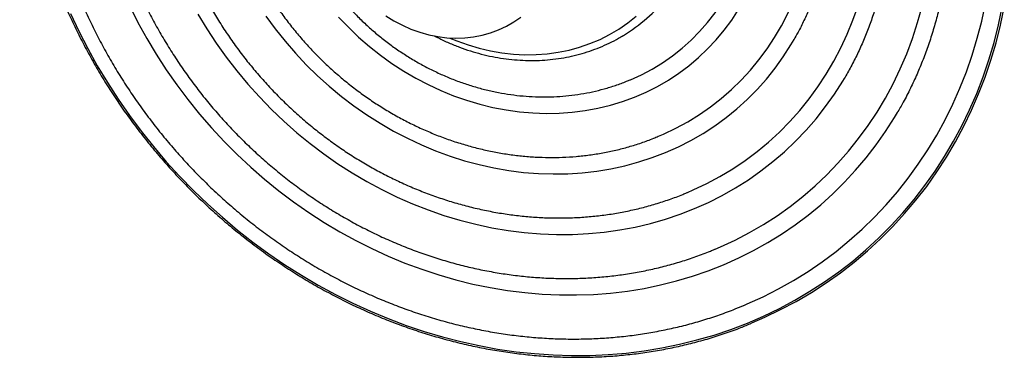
# Paper-space layout '_Dimétrica' of a CAD drawing. Header units: millimetres. Extents: x -394 to 79, y -603 to -123.
# Tile 1 of 2: x -394 to 75, y -603 to -443. Entities that reach past the tile are written whole.
import ezdxf

# ---------------------------------------------------------------- set-up
doc = ezdxf.new("R2010")
doc.units = ezdxf.units.MM

psp = doc.layouts.new('_Dimétrica')

# ---------------------------------------------------------------- linework, layer by layer
at = {"color": 7, "linetype": 'Continuous', "lineweight": 25, "flags": 128}
for points in [[(-103.34, -471.28), (-98.08, -468.88), (-92.95, -466.16), (-88.01, -463.14), (-83.27, -459.84), (-78.74, -456.25), (-74.44, -452.41), (-70.38, -448.3), (-66.58, -443.95), (-63.03, -439.37), (-59.76, -434.57), (-56.77, -429.56), (-54.08, -424.36), (-51.68, -418.99), (-49.58, -413.46), (-47.8, -407.78), (-46.34, -401.98), (-45.19, -396.06), (-44.38, -390.05), (-43.88, -383.96), (-43.72, -377.82)], [(-89.93, -498.18), (-87.5, -497.13), (-81.64, -494.33), (-75.96, -491.24), (-70.47, -487.84), (-65.17, -484.16), (-60.09, -480.21), (-55.24, -475.98), (-50.62, -471.5), (-46.24, -466.77), (-42.12, -461.8), (-38.27, -456.6), (-34.69, -451.19), (-31.4, -445.58), (-28.39, -439.78), (-25.69, -433.8), (-23.28, -427.67), (-21.19, -421.38), (-19.41, -414.96), (-17.95, -408.42), (-16.81, -401.78), (-15.99, -395.06), (-15.5, -388.25), (-15.34, -381.4)], [(-49.28, -578.71), (-47.71, -578.05), (-40.21, -574.63), (-32.88, -570.9), (-25.73, -566.87), (-18.77, -562.55), (-12.01, -557.94), (-5.46, -553.05), (0.86, -547.88), (6.96, -542.44), (12.82, -536.75), (18.43, -530.8), (23.78, -524.61), (28.88, -518.19), (33.7, -511.54), (38.24, -504.68), (42.5, -497.62), (46.47, -490.36), (50.14, -482.91), (53.52, -475.29), (56.58, -467.51), (59.34, -459.58), (61.78, -451.51), (63.9, -443.31), (65.7, -435)], [(-369.83, -439.7), (-365.86, -448.12), (-361.6, -456.43), (-357.06, -464.6), (-352.24, -472.64), (-347.14, -480.52), (-341.78, -488.23), (-336.16, -495.77), (-330.29, -503.13), (-324.18, -510.29), (-317.84, -517.25), (-311.28, -523.99), (-304.5, -530.51), (-297.51, -536.79), (-290.33, -542.83), (-282.96, -548.62), (-275.42, -554.15), (-267.71, -559.41), (-259.85, -564.4), (-251.85, -569.11), (-243.71, -573.53), (-235.46, -577.66), (-227.09, -581.49), (-218.63, -585.01), (-210.09, -588.23), (-201.47, -591.13), (-192.78, -593.71), (-184.05, -595.96), (-175.29, -597.9), (-166.5, -599.5), (-157.69, -600.78), (-148.89, -601.72), (-140.1, -602.33), (-131.33, -602.61), (-122.6, -602.55), (-113.92, -602.16), (-105.3, -601.43), (-96.75, -600.37), (-88.29, -598.98), (-79.93, -597.26), (-71.67, -595.21), (-63.53, -592.84), (-55.53, -590.15), (-47.67, -587.14), (-39.96, -583.82), (-32.42, -580.18), (-25.05, -576.25), (-17.87, -572.02), (-10.89, -567.5), (-4.11, -562.69), (2.46, -557.6), (8.8, -552.24), (14.91, -546.62), (20.78, -540.74), (26.4, -534.62), (31.76, -528.25), (36.85, -521.66), (41.67, -514.84), (46.22, -507.81), (50.48, -500.58), (54.45, -493.16), (58.12, -485.55), (61.49, -477.78), (64.55, -469.84), (67.3, -461.76), (69.74, -453.54), (71.86, -445.19), (73.66, -436.73)], [(-341.63, -436.15), (-337.71, -443.94), (-333.49, -451.6), (-329, -459.12), (-324.24, -466.49), (-319.22, -473.7), (-313.94, -480.74), (-308.42, -487.58), (-302.65, -494.24), (-296.66, -500.68), (-290.45, -506.91), (-284.02, -512.91), (-277.4, -518.68), (-270.59, -524.2), (-263.6, -529.47), (-256.44, -534.47), (-249.12, -539.2), (-241.67, -543.66), (-234.07, -547.83), (-226.36, -551.71), (-218.54, -555.29), (-210.62, -558.57), (-202.62, -561.54), (-194.55, -564.19), (-186.42, -566.53), (-178.24, -568.55), (-170.04, -570.24), (-161.81, -571.61), (-153.57, -572.65), (-145.35, -573.35), (-137.14, -573.73), (-128.96, -573.77), (-120.83, -573.48), (-112.76, -572.86), (-104.76, -571.91), (-96.84, -570.62), (-89.02, -569.01), (-81.31, -567.08), (-73.72, -564.82), (-66.26, -562.24), (-58.95, -559.35), (-51.79, -556.15), (-44.8, -552.65), (-37.98, -548.84), (-31.36, -544.75), (-24.94, -540.36), (-18.73, -535.7), (-12.73, -530.76), (-6.97, -525.56), (-1.44, -520.11), (3.84, -514.4), (8.86, -508.46), (13.62, -502.29), (18.11, -495.9), (22.32, -489.29), (23.74, -486.92)], [(-309.14, -439.97), (-304.92, -446.98), (-300.43, -453.83), (-295.67, -460.52), (-290.66, -467.03), (-285.4, -473.35), (-279.9, -479.46), (-274.18, -485.36), (-268.24, -491.03), (-262.1, -496.47), (-255.76, -501.66), (-249.25, -506.59), (-242.56, -511.26), (-235.72, -515.66), (-228.73, -519.77), (-221.61, -523.59), (-214.37, -527.12), (-207.03, -530.35), (-199.59, -533.26), (-192.08, -535.86), (-184.51, -538.15), (-176.88, -540.1), (-169.22, -541.74), (-161.54, -543.04), (-153.85, -544.01), (-146.16, -544.64), (-138.5, -544.94), (-130.88, -544.9), (-123.3, -544.53), (-115.79, -543.82), (-108.36, -542.78), (-101.01, -541.4), (-93.77, -539.7), (-86.65, -537.67), (-79.67, -535.32), (-72.82, -532.65), (-66.14, -529.66), (-59.62, -526.37), (-53.28, -522.77), (-47.14, -518.89), (-41.2, -514.71), (-35.48, -510.25), (-29.99, -505.52), (-24.73, -500.53), (-19.72, -495.29), (-14.96, -489.8), (-10.46, -484.07), (-6.24, -478.13), (-2.3, -471.97), (-1.5, -470.63)], [(-242.21, -441.38), (-237.54, -446.27), (-232.65, -450.94), (-227.55, -455.37), (-222.27, -459.56), (-216.82, -463.48), (-211.2, -467.14), (-205.44, -470.51), (-199.56, -473.6), (-193.56, -476.39), (-187.46, -478.88), (-181.28, -481.05), (-175.04, -482.91), (-168.76, -484.45), (-162.44, -485.66), (-156.11, -486.54), (-149.78, -487.09), (-143.48, -487.3), (-137.21, -487.18), (-131, -486.73), (-124.86, -485.95), (-118.81, -484.83), (-112.87, -483.39), (-107.04, -481.62), (-101.35, -479.54), (-95.82, -477.14), (-90.45, -474.44), (-85.26, -471.44), (-80.27, -468.15), (-75.48, -464.57), (-70.92, -460.72), (-66.59, -456.61), (-62.51, -452.25), (-58.68, -447.65), (-55.12, -442.82), (-51.84, -437.78)], [(-76.21, -524.96), (-73.41, -523.74), (-66.97, -520.67), (-60.7, -517.31), (-54.62, -513.64), (-48.74, -509.69), (-43.07, -505.45), (-37.63, -500.94), (-32.41, -496.16), (-27.44, -491.13), (-22.71, -485.85), (-18.25, -480.34), (-14.06, -474.59), (-10.14, -468.64), (-6.51, -462.48), (-3.17, -456.13), (-0.13, -449.6), (2.61, -442.91), (5.03, -436.06)], [(-63.02, -551.95), (-60.49, -550.86), (-53.48, -547.6), (-46.64, -544.04), (-39.99, -540.17), (-33.54, -536.01), (-27.29, -531.56), (-21.27, -526.84), (-15.46, -521.84), (-9.9, -516.58), (-4.58, -511.06), (0.49, -505.29), (5.29, -499.29), (9.82, -493.07), (14.07, -486.63), (18.04, -479.98), (21.71, -473.14), (25.09, -466.12), (28.16, -458.93), (30.92, -451.57), (33.36, -444.07), (35.49, -436.44)], [(-45.54, -587.08), (-39.38, -584.4), (-31.81, -580.75), (-24.42, -576.81), (-17.21, -572.56), (-10.21, -568.02), (-3.4, -563.2), (3.19, -558.09), (9.55, -552.72), (15.68, -547.08), (21.57, -541.18), (27.2, -535.03), (32.58, -528.64), (37.69, -522.03), (42.53, -515.19), (47.09, -508.13), (51.37, -500.88), (55.35, -493.43), (59.03, -485.8), (62.41, -478), (65.49, -470.04), (68.25, -461.92), (70.7, -453.68), (72.82, -445.3), (74.63, -436.81)], [(-276.76, -440.92), (-272.33, -447), (-267.65, -452.9), (-262.72, -458.6), (-257.57, -464.09), (-252.19, -469.36), (-246.61, -474.4), (-240.83, -479.2), (-234.87, -483.74), (-228.74, -488.01), (-222.45, -492.01), (-216.03, -495.73), (-209.47, -499.16), (-202.8, -502.29), (-196.03, -505.12), (-189.17, -507.63), (-182.25, -509.83), (-175.27, -511.7), (-168.26, -513.25), (-161.22, -514.47), (-154.17, -515.36), (-147.13, -515.91), (-140.11, -516.13), (-133.14, -516.01), (-126.21, -515.56), (-119.36, -514.78), (-112.59, -513.66), (-105.92, -512.21), (-99.36, -510.43), (-92.93, -508.33), (-86.64, -505.91), (-80.51, -503.18), (-74.55, -500.14), (-68.77, -496.81), (-63.19, -493.17), (-57.82, -489.26), (-52.66, -485.06), (-47.74, -480.6), (-43.05, -475.89), (-38.62, -470.92), (-34.46, -465.72), (-30.56, -460.29), (-26.94, -454.65), (-25.43, -452.1)], [(-219.68, -440.8), (-215.83, -443.21), (-211.84, -445.33), (-207.74, -447.16), (-203.55, -448.67), (-199.31, -449.87), (-195.02, -450.74), (-190.72, -451.28), (-186.43, -451.49), (-182.18, -451.36), (-178, -450.9), (-173.9, -450.11), (-169.91, -448.99), (-166.06, -447.56), (-162.36, -445.81), (-158.84, -443.76), (-155.53, -441.42)]]:
    psp.add_lwpolyline(points, dxfattribs=at)
at = {"color": 8, "linetype": 'Continuous', "lineweight": 25, "flags": 128}
psp.add_lwpolyline([(-189.24, -451.39), (-185.9, -452.77), (-180.61, -454.67), (-175.27, -456.25), (-169.87, -457.51), (-164.45, -458.45), (-159.03, -459.06), (-153.62, -459.33), (-148.24, -459.28), (-142.92, -458.89), (-137.67, -458.16), (-132.52, -457.11), (-127.47, -455.74), (-122.56, -454.05), (-117.79, -452.04), (-113.19, -449.72), (-108.77, -447.11), (-104.55, -444.21), (-100.54, -441.04)], dxfattribs=at)
at = {"color": 7, "linetype": 'Continuous', "lineweight": 25}
psp.add_arc((-147.01, -383.42), 77.96, 301.1824, 321.457, dxfattribs=at)
for points, knots in [([(-357.94, -229.44), (-358.25, -229.96), (-359.89, -232.74), (-362.62, -237.94), (-366.1, -245.04), (-369.28, -252.31), (-372.2, -259.71), (-374.84, -267.26), (-377.19, -274.93), (-379.26, -282.71), (-381.03, -290.6), (-382.52, -298.58), (-383.71, -306.65), (-384.61, -314.79), (-385.22, -323), (-385.52, -331.26), (-385.53, -339.56), (-385.25, -347.89), (-384.66, -356.24), (-383.78, -364.6), (-382.6, -372.96), (-381.13, -381.31), (-379.37, -389.63), (-377.32, -397.92), (-374.99, -406.16), (-372.36, -414.35), (-369.46, -422.47), (-366.29, -430.51), (-362.84, -438.47), (-359.12, -446.33), (-355.14, -454.07), (-350.9, -461.71), (-346.41, -469.21), (-341.67, -476.57), (-336.69, -483.79), (-331.48, -490.85), (-326.05, -497.74), (-320.39, -504.46), (-314.52, -510.99), (-308.44, -517.33), (-302.17, -523.47), (-295.71, -529.4), (-289.07, -535.12), (-282.26, -540.61), (-275.28, -545.87), (-268.15, -550.89), (-260.88, -555.67), (-253.47, -560.2), (-245.93, -564.47), (-238.28, -568.48), (-230.52, -572.22), (-222.67, -575.68), (-214.73, -578.87), (-206.71, -581.78), (-198.63, -584.41), (-190.5, -586.74), (-182.33, -588.79), (-174.12, -590.53), (-165.88, -591.99), (-157.64, -593.14), (-149.4, -593.99), (-141.17, -594.55), (-132.96, -594.8), (-124.78, -594.74), (-116.64, -594.39), (-108.56, -593.73), (-100.54, -592.78), (-92.59, -591.52), (-84.73, -589.97), (-76.97, -588.12), (-69.31, -585.98), (-61.77, -583.54), (-55.13, -581.14), (-51.08, -579.44), (-49.44, -578.75)], [0, 0, 0, 0, 0.003252, 0.017288, 0.031328, 0.045372, 0.059421, 0.073474, 0.087532, 0.101595, 0.115662, 0.129734, 0.143811, 0.157893, 0.171979, 0.186069, 0.200163, 0.214261, 0.228362, 0.242467, 0.256575, 0.270686, 0.284799, 0.298915, 0.313033, 0.327153, 0.341275, 0.355399, 0.369523, 0.38365, 0.397777, 0.411905, 0.426035, 0.440165, 0.454295, 0.468427, 0.482558, 0.49669, 0.510823, 0.524955, 0.539088, 0.553221, 0.567353, 0.581486, 0.595618, 0.609749, 0.623881, 0.638011, 0.652141, 0.66627, 0.680398, 0.694524, 0.708649, 0.722773, 0.736894, 0.751014, 0.765131, 0.779245, 0.793357, 0.807465, 0.82157, 0.835672, 0.849769, 0.863862, 0.877951, 0.892036, 0.906116, 0.920191, 0.934261, 0.948326, 0.962386, 0.976441, 0.990491, 1, 1, 1, 1]), ([(-369.38, -231.05), (-370.23, -232.68), (-372.32, -236.68), (-375.34, -243.23), (-378.46, -250.65), (-381.3, -258.22), (-383.87, -265.91), (-386.15, -273.73), (-388.14, -281.66), (-389.85, -289.7), (-391.26, -297.82), (-392.38, -306.03), (-393.21, -314.31), (-393.75, -322.65), (-393.99, -331.04), (-393.93, -339.48), (-393.58, -347.94), (-392.93, -356.42), (-391.99, -364.91), (-390.76, -373.4), (-389.23, -381.88), (-387.42, -390.33), (-385.31, -398.75), (-382.93, -407.12), (-380.26, -415.44), (-377.31, -423.7), (-374.09, -431.88), (-370.59, -439.97), (-366.84, -447.97), (-362.81, -455.86), (-358.54, -463.64), (-354.01, -471.29), (-349.23, -478.81), (-344.22, -486.18), (-338.97, -493.4), (-333.5, -500.46), (-327.8, -507.34), (-321.89, -514.04), (-315.78, -520.56), (-309.47, -526.88), (-302.97, -533), (-296.29, -538.9), (-289.43, -544.58), (-282.41, -550.04), (-275.24, -555.26), (-267.91, -560.25), (-260.45, -564.99), (-252.86, -569.47), (-245.15, -573.7), (-237.33, -577.66), (-229.41, -581.36), (-221.41, -584.78), (-213.32, -587.93), (-205.16, -590.8), (-196.94, -593.38), (-188.68, -595.67), (-180.37, -597.68), (-172.04, -599.39), (-163.68, -600.81), (-155.32, -601.92), (-146.97, -602.75), (-138.62, -603.27), (-130.3, -603.49), (-122.02, -603.41), (-113.78, -603.03), (-105.59, -602.35), (-97.47, -601.37), (-89.42, -600.1), (-81.46, -598.53), (-73.6, -596.66), (-65.84, -594.51), (-58.2, -592.05), (-51.46, -589.64), (-47.33, -587.92), (-45.65, -587.22)], [0, 0, 0, 0, 0.0097, 0.023708, 0.037715, 0.051724, 0.065732, 0.07974, 0.093749, 0.107758, 0.121767, 0.135776, 0.149786, 0.163796, 0.177806, 0.191816, 0.205826, 0.219836, 0.233847, 0.247858, 0.261868, 0.275879, 0.28989, 0.303901, 0.317913, 0.331924, 0.345935, 0.359947, 0.373958, 0.38797, 0.401981, 0.415993, 0.430005, 0.444016, 0.458028, 0.47204, 0.486051, 0.500063, 0.514075, 0.528086, 0.542098, 0.55611, 0.570122, 0.584133, 0.598145, 0.612157, 0.626169, 0.64018, 0.654192, 0.668203, 0.682215, 0.696226, 0.710238, 0.724249, 0.73826, 0.752271, 0.766282, 0.780293, 0.794304, 0.808315, 0.822325, 0.836336, 0.850346, 0.864356, 0.878365, 0.892375, 0.906384, 0.920394, 0.934402, 0.948411, 0.96242, 0.976428, 0.990436, 1, 1, 1, 1]), ([(-332.63, -245.57), (-332.72, -245.72), (-334.08, -247.96), (-336.47, -252.46), (-339.77, -259.08), (-342.77, -265.87), (-345.51, -272.81), (-347.96, -279.87), (-350.14, -287.07), (-352.02, -294.37), (-353.62, -301.78), (-354.92, -309.29), (-355.93, -316.87), (-356.64, -324.52), (-357.06, -332.23), (-357.18, -339.98), (-357.01, -347.77), (-356.53, -355.59), (-355.76, -363.41), (-354.69, -371.24), (-353.33, -379.05), (-351.68, -386.84), (-349.74, -394.59), (-347.51, -402.3), (-345, -409.95), (-342.21, -417.53), (-339.14, -425.03), (-335.8, -432.44), (-332.2, -439.74), (-328.33, -446.93), (-324.22, -453.99), (-319.85, -460.92), (-315.24, -467.71), (-310.4, -474.34), (-305.32, -480.8), (-300.03, -487.09), (-294.53, -493.19), (-288.82, -499.1), (-282.91, -504.81), (-276.82, -510.3), (-270.55, -515.58), (-264.11, -520.63), (-257.51, -525.45), (-250.76, -530.03), (-243.87, -534.35), (-236.85, -538.42), (-229.72, -542.23), (-222.47, -545.78), (-215.13, -549.05), (-207.7, -552.04), (-200.19, -554.76), (-192.63, -557.18), (-185, -559.32), (-177.34, -561.17), (-169.65, -562.71), (-161.94, -563.97), (-154.22, -564.92), (-146.5, -565.57), (-138.8, -565.92), (-131.13, -565.96), (-123.5, -565.71), (-115.92, -565.15), (-108.41, -564.29), (-100.96, -563.13), (-93.6, -561.67), (-86.34, -559.92), (-79.18, -557.88), (-72.15, -555.53), (-66.81, -553.56), (-63.87, -552.29), (-63.18, -551.99)], [0, 0, 0, 0, 0.001033, 0.016017, 0.031006, 0.046001, 0.061001, 0.076007, 0.091019, 0.106037, 0.121061, 0.136092, 0.151128, 0.16617, 0.181218, 0.196272, 0.21133, 0.226393, 0.241461, 0.256533, 0.271608, 0.286687, 0.301769, 0.316854, 0.331942, 0.347032, 0.362124, 0.377218, 0.392313, 0.40741, 0.422508, 0.437608, 0.452708, 0.467809, 0.48291, 0.498012, 0.513115, 0.528218, 0.543321, 0.558424, 0.573526, 0.588629, 0.603731, 0.618832, 0.633933, 0.649033, 0.664132, 0.679229, 0.694325, 0.709419, 0.724511, 0.7396, 0.754687, 0.769771, 0.784851, 0.799927, 0.814999, 0.830066, 0.845129, 0.860186, 0.875238, 0.890284, 0.905324, 0.920358, 0.935385, 0.950406, 0.96542, 0.980428, 0.99543, 1, 1, 1, 1]), ([(-307.93, -262.79), (-308.04, -262.97), (-309.33, -265.1), (-311.54, -269.34), (-314.54, -275.5), (-317.25, -281.84), (-319.69, -288.32), (-321.85, -294.93), (-323.72, -301.65), (-325.3, -308.48), (-326.59, -315.41), (-327.58, -322.42), (-328.29, -329.5), (-328.69, -336.64), (-328.8, -343.83), (-328.61, -351.05), (-328.12, -358.3), (-327.33, -365.55), (-326.25, -372.8), (-324.88, -380.03), (-323.21, -387.23), (-321.26, -394.39), (-319.02, -401.5), (-316.5, -408.54), (-313.71, -415.5), (-310.64, -422.37), (-307.3, -429.14), (-303.71, -435.79), (-299.86, -442.32), (-295.76, -448.71), (-291.42, -454.95), (-286.85, -461.03), (-282.06, -466.94), (-277.04, -472.67), (-271.82, -478.21), (-266.4, -483.55), (-260.79, -488.68), (-255, -493.6), (-249.04, -498.29), (-242.92, -502.74), (-236.65, -506.95), (-230.25, -510.91), (-223.71, -514.62), (-217.06, -518.06), (-210.3, -521.23), (-203.46, -524.12), (-196.53, -526.74), (-189.53, -529.07), (-182.48, -531.11), (-175.38, -532.86), (-168.25, -534.32), (-161.1, -535.47), (-153.95, -536.33), (-146.8, -536.88), (-139.67, -537.14), (-132.57, -537.08), (-125.51, -536.73), (-118.51, -536.07), (-111.58, -535.12), (-104.72, -533.86), (-97.97, -532.31), (-91.31, -530.47), (-84.77, -528.31), (-79.79, -526.48), (-77.04, -525.28), (-76.37, -524.99)], [0, 0, 0, 0, 0.001491, 0.017672, 0.03386, 0.050055, 0.066257, 0.082468, 0.098686, 0.114913, 0.131149, 0.147392, 0.163643, 0.179902, 0.196169, 0.212442, 0.228721, 0.245007, 0.261298, 0.277594, 0.293895, 0.3102, 0.326508, 0.34282, 0.359135, 0.375453, 0.391772, 0.408094, 0.424418, 0.440742, 0.457069, 0.473396, 0.489724, 0.506053, 0.522382, 0.538711, 0.555041, 0.57137, 0.5877, 0.604028, 0.620356, 0.636683, 0.653009, 0.669333, 0.685655, 0.701975, 0.718292, 0.734606, 0.750917, 0.767223, 0.783525, 0.799822, 0.816113, 0.832397, 0.848675, 0.864946, 0.88121, 0.897465, 0.913712, 0.929951, 0.94618, 0.962401, 0.978614, 0.994818, 1, 1, 1, 1]), ([(-282.86, -279.4), (-283.55, -280.6), (-285.29, -283.6), (-287.76, -288.6), (-290.32, -294.35), (-292.58, -300.25), (-294.57, -306.28), (-296.28, -312.43), (-297.69, -318.69), (-298.81, -325.04), (-299.64, -331.47), (-300.17, -337.97), (-300.41, -344.52), (-300.34, -351.11), (-299.98, -357.73), (-299.32, -364.35), (-298.36, -370.98), (-297.11, -377.59), (-295.57, -384.17), (-293.74, -390.7), (-291.63, -397.18), (-289.23, -403.59), (-286.56, -409.91), (-283.62, -416.14), (-280.42, -422.25), (-276.96, -428.25), (-273.25, -434.1), (-269.3, -439.81), (-265.12, -445.36), (-260.71, -450.74), (-256.08, -455.93), (-251.25, -460.94), (-246.22, -465.74), (-241.01, -470.32), (-235.62, -474.68), (-230.07, -478.81), (-224.36, -482.7), (-218.52, -486.34), (-212.54, -489.72), (-206.45, -492.84), (-200.26, -495.68), (-193.98, -498.25), (-187.62, -500.54), (-181.19, -502.54), (-174.72, -504.25), (-168.21, -505.66), (-161.67, -506.78), (-155.13, -507.59), (-148.59, -508.11), (-142.07, -508.32), (-135.58, -508.22), (-129.14, -507.83), (-122.76, -507.13), (-116.45, -506.13), (-110.23, -504.83), (-104.1, -503.24), (-98.1, -501.34), (-93.42, -499.66), (-90.8, -498.52), (-90.09, -498.21)], [0, 0, 0, 0, 0.011765, 0.029482, 0.047209, 0.064947, 0.082695, 0.100455, 0.118227, 0.13601, 0.153805, 0.171612, 0.189428, 0.207255, 0.225092, 0.242937, 0.260791, 0.278651, 0.296519, 0.314392, 0.332271, 0.350155, 0.368042, 0.385933, 0.403828, 0.421725, 0.439624, 0.457525, 0.475428, 0.493332, 0.511238, 0.529143, 0.54705, 0.564956, 0.582862, 0.600767, 0.618672, 0.636575, 0.654477, 0.672376, 0.690273, 0.708166, 0.726055, 0.74394, 0.761819, 0.779692, 0.797558, 0.815415, 0.833265, 0.851104, 0.868934, 0.886752, 0.904559, 0.922354, 0.940137, 0.957908, 0.975666, 0.993413, 1, 1, 1, 1]), ([(-254.03, -289.97), (-254.15, -290.13), (-255.35, -291.8), (-257.39, -295.17), (-260.14, -300.05), (-262.59, -305.12), (-264.78, -310.33), (-266.68, -315.69), (-268.3, -321.16), (-269.64, -326.75), (-270.68, -332.43), (-271.43, -338.19), (-271.88, -344.02), (-272.03, -349.9), (-271.89, -355.81), (-271.45, -361.75), (-270.7, -367.68), (-269.67, -373.61), (-268.34, -379.51), (-266.72, -385.37), (-264.81, -391.17), (-262.63, -396.9), (-260.17, -402.54), (-257.44, -408.07), (-254.45, -413.49), (-251.2, -418.78), (-247.72, -423.93), (-243.99, -428.91), (-240.04, -433.73), (-235.88, -438.36), (-231.51, -442.79), (-226.94, -447.02), (-222.19, -451.03), (-217.28, -454.81), (-212.2, -458.35), (-206.98, -461.65), (-201.64, -464.68), (-196.17, -467.45), (-190.6, -469.95), (-184.95, -472.17), (-179.22, -474.11), (-173.44, -475.75), (-167.61, -477.1), (-161.75, -478.15), (-155.88, -478.9), (-150.02, -479.35), (-144.18, -479.49), (-138.37, -479.33), (-132.61, -478.87), (-126.91, -478.1), (-121.3, -477.03), (-115.78, -475.67), (-110.38, -473.99), (-106.28, -472.54), (-104.03, -471.55), (-103.49, -471.31)], [0, 0, 0, 0, 0.002096, 0.021354, 0.040623, 0.059904, 0.0792, 0.098511, 0.117839, 0.137184, 0.156546, 0.175926, 0.195322, 0.214734, 0.234162, 0.253603, 0.273057, 0.292523, 0.312, 0.331486, 0.35098, 0.370482, 0.38999, 0.409503, 0.429021, 0.448543, 0.468069, 0.487597, 0.507127, 0.526659, 0.546192, 0.565725, 0.585259, 0.604792, 0.624324, 0.643855, 0.663383, 0.682908, 0.702429, 0.721944, 0.741454, 0.760955, 0.780448, 0.799931, 0.819403, 0.838861, 0.858305, 0.877734, 0.897146, 0.916541, 0.935917, 0.955276, 0.974616, 0.993938, 1, 1, 1, 1]), ([(-7.7, -383.27), (-7.71, -384.41), (-7.73, -387.76), (-7.99, -393.3), (-8.57, -399.86), (-9.45, -406.34), (-10.62, -412.74), (-12.07, -419.04), (-13.8, -425.24), (-15.82, -431.31), (-18.1, -437.26), (-20.68, -443.05), (-23.15, -448.05), (-24.87, -451.04), (-25.55, -452.21)], [0, 0, 0, 0, 0.045678, 0.135047, 0.224446, 0.313896, 0.403402, 0.492967, 0.582594, 0.672287, 0.762048, 0.851876, 0.941773, 1, 1, 1, 1]), ([(20.68, -386.85), (20.67, -388.09), (20.65, -391.76), (20.39, -397.82), (19.8, -404.99), (18.93, -412.09), (17.76, -419.11), (16.3, -426.04), (14.56, -432.87), (12.53, -439.58), (10.23, -446.17), (7.65, -452.62), (4.8, -458.92), (1.74, -464.98), (-0.49, -468.85), (-1.58, -470.74)], [0, 0, 0, 0, 0.0410876, 0.1211167, 0.2011669, 0.2812519, 0.3613743, 0.4415365, 0.5217408, 0.601989, 0.6822826, 0.7626223, 0.8430085, 0.9234408, 1, 1, 1, 1]), ([(49.06, -390.43), (49.05, -391.77), (49.03, -395.73), (48.77, -402.26), (48.19, -410), (47.3, -417.67), (46.13, -425.26), (44.67, -432.77), (42.92, -440.17), (40.89, -447.47), (38.58, -454.65), (35.99, -461.7), (33.12, -468.61), (29.98, -475.37), (26.84, -481.52), (24.62, -485.34), (23.64, -487.03)], [0, 0, 0, 0, 0.038632, 0.11363, 0.188644, 0.263684, 0.338752, 0.413849, 0.488977, 0.564137, 0.639331, 0.714558, 0.78982, 0.865117, 0.940447, 1, 1, 1, 1]), ([(-196.69, -450.28), (-196.03, -450.64), (-193.75, -451.88), (-189.73, -453.72), (-184.65, -455.8), (-179.49, -457.58), (-174.28, -459.08), (-169.02, -460.28), (-163.75, -461.19), (-158.46, -461.8), (-153.19, -462.11), (-147.94, -462.12), (-142.73, -461.82), (-137.59, -461.23), (-132.52, -460.33), (-127.55, -459.14), (-122.68, -457.66), (-117.94, -455.89), (-113.34, -453.83), (-109.62, -451.92), (-107.49, -450.61), (-106.79, -450.18)], [0, 0, 0, 0, 0.022696, 0.078689, 0.134675, 0.190653, 0.24662, 0.302576, 0.358516, 0.41444, 0.470344, 0.526227, 0.582087, 0.637921, 0.693729, 0.749509, 0.805261, 0.860986, 0.916685, 0.972361, 1, 1, 1, 1])]:
    psp.add_open_spline(points, degree=3, knots=knots, dxfattribs=at)

doc.saveas('drawing.dxf')
